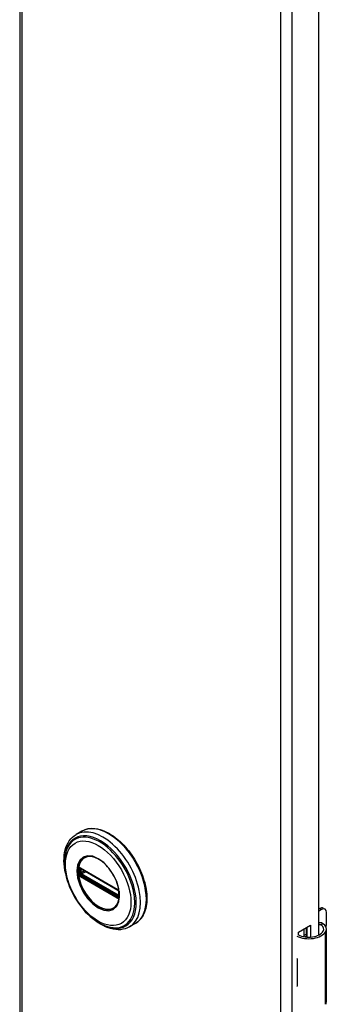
# Model space of a CAD drawing. Header units: inches. Extents: x 0 to 160, y -11 to 104.
# Tile 6 of 9: x 137.83 to 141.23, y 58.12 to 69. Entities that reach past the tile are written whole.
import ezdxf

# ---------------------------------------------------------------- set-up
doc = ezdxf.new("R2010")
doc.units = ezdxf.units.IN
doc.header["$LTSCALE"] = 9.635087
doc.header["$MEASUREMENT"] = 0
doc.layers.add('Visible Edges(ANSI)', color=7, linetype='Continuous', lineweight=25)
doc.layers.add('Visible Tangent Edges(ANSI)', color=7, linetype='Continuous', lineweight=25)

msp = doc.modelspace()

# ---------------------------------------------------------------- linework, layer by layer
at = {"layer": 'Visible Edges(ANSI)'}
for p, q in [((137.832, 79.721), (137.832, 40.529)), ((141.134, 74.182), (141.134, 58.881)), ((138.519, 60.032), (138.455, 59.995)), ((138.505, 59.618), (138.5, 59.621)), ((138.505, 59.618), (138.913, 59.383)), ((138.92, 59.375), (138.512, 59.611)), ((138.919, 59.38), (138.913, 59.383)), ((138.929, 59.367), (138.931, 59.365)), ((138.929, 59.322), (138.929, 59.36)), ((138.931, 59.365), (138.931, 59.363)), ((138.932, 59.349), (138.932, 59.312)), ((138.932, 59.312), (138.932, 59.306)), ((141.134, 59.167), (141.149, 59.176)), ((141.17, 59.164), (141.134, 59.143)), ((141.189, 59.18), (141.209, 59.167)), ((141.226, 59.011), (141.226, 59.131)), ((139.11, 59.009), (139.046, 58.972)), ((140.914, 58.913), (141.049, 58.991)), ((140.914, 58.881), (140.914, 58.913)), ((140.978, 58.864), (140.978, 58.95)), ((140.998, 58.961), (140.998, 58.861)), ((141.01, 58.86), (141.01, 58.968)), ((141.049, 58.991), (141.049, 58.86)), ((141.223, 58.145), (141.223, 58.949)), ((140.978, 58.88), (140.998, 58.891)), ((140.998, 58.867), (140.989, 58.862)), ((140.899, 58.621), (140.899, 58.59)), ((141.226, 58.456), (141.226, 58.577)), ((140.899, 58.347), (140.899, 58.316))]:
    msp.add_line(p, q, dxfattribs=at)
at = {"layer": 'Visible Edges(ANSI)', "flags": 128}
for points in [[(138.338, 59.567), (138.331, 59.601), (138.326, 59.635), (138.323, 59.669), (138.321, 59.702), (138.322, 59.734), (138.324, 59.765), (138.329, 59.795), (138.335, 59.824), (138.343, 59.851), (138.353, 59.877), (138.366, 59.902), (138.38, 59.925), (138.396, 59.946), (138.414, 59.964), (138.434, 59.981), (138.455, 59.995)], [(138.519, 60.032), (138.535, 60.04), (138.552, 60.047), (138.569, 60.053), (138.587, 60.057), (138.605, 60.06), (138.624, 60.061), (138.643, 60.061), (138.662, 60.06), (138.682, 60.057), (138.702, 60.054), (138.722, 60.048), (138.742, 60.042), (138.763, 60.034), (138.783, 60.025), (138.804, 60.015), (138.824, 60.004), (138.845, 59.991), (138.865, 59.978), (138.886, 59.963), (138.906, 59.948), (138.926, 59.931), (138.945, 59.913), (138.964, 59.895), (138.983, 59.876), (139.002, 59.855), (139.02, 59.834), (139.038, 59.813), (139.055, 59.79), (139.071, 59.767), (139.087, 59.744), (139.102, 59.72), (139.117, 59.695), (139.131, 59.67), (139.144, 59.645), (139.157, 59.619), (139.168, 59.594), (139.179, 59.568), (139.189, 59.542), (139.198, 59.515), (139.206, 59.489), (139.214, 59.463), (139.22, 59.437), (139.225, 59.412), (139.23, 59.386), (139.233, 59.361), (139.236, 59.336), (139.237, 59.312), (139.238, 59.288), (139.237, 59.264), (139.236, 59.241), (139.233, 59.219), (139.23, 59.197), (139.225, 59.177), (139.22, 59.157), (139.213, 59.137), (139.205, 59.119), (139.197, 59.101), (139.187, 59.085), (139.177, 59.069), (139.165, 59.055), (139.153, 59.042), (139.139, 59.03), (139.125, 59.019), (139.11, 59.009)], [(138.365, 59.856), (138.358, 59.842), (138.352, 59.829), (138.347, 59.815), (138.343, 59.8), (138.335, 59.77), (138.33, 59.738), (138.327, 59.704), (138.327, 59.67), (138.328, 59.635), (138.332, 59.599), (138.339, 59.562), (138.347, 59.525), (138.357, 59.487), (138.37, 59.45), (138.384, 59.413), (138.4, 59.375), (138.418, 59.339), (138.438, 59.303), (138.459, 59.268), (138.482, 59.234), (138.506, 59.202), (138.531, 59.171), (138.557, 59.141), (138.584, 59.114), (138.612, 59.088), (138.641, 59.064), (138.67, 59.042), (138.7, 59.023), (138.73, 59.007), (138.76, 58.992), (138.79, 58.981), (138.82, 58.972), (138.835, 58.969), (138.85, 58.966), (138.865, 58.965), (138.88, 58.964)], [(138.903, 59.209), (138.911, 59.222), (138.919, 59.238), (138.925, 59.254), (138.929, 59.273), (138.932, 59.292), (138.933, 59.313), (138.933, 59.335), (138.932, 59.357), (138.928, 59.381), (138.924, 59.405), (138.918, 59.429), (138.91, 59.454), (138.901, 59.478), (138.89, 59.503), (138.879, 59.527), (138.866, 59.55), (138.852, 59.573), (138.837, 59.595), (138.821, 59.617), (138.804, 59.637), (138.787, 59.656), (138.769, 59.673), (138.75, 59.689), (138.732, 59.704), (138.713, 59.716), (138.694, 59.727), (138.675, 59.737), (138.657, 59.744), (138.639, 59.749), (138.621, 59.752), (138.605, 59.754), (138.589, 59.753)], [(138.5, 59.621), (138.498, 59.622), (138.497, 59.623)], [(138.512, 59.611), (138.511, 59.611), (138.511, 59.611)], [(138.919, 59.38), (138.922, 59.377), (138.925, 59.374)], [(138.929, 59.36), (138.929, 59.364), (138.927, 59.368), (138.924, 59.373), (138.92, 59.375)], [(138.925, 59.374), (138.927, 59.371), (138.929, 59.367)], [(138.929, 59.321), (138.929, 59.321), (138.929, 59.322)], [(138.932, 59.306), (138.932, 59.304), (138.932, 59.303)], [(139.046, 58.972), (139.023, 58.961), (138.999, 58.952), (138.973, 58.946), (138.947, 58.942), (138.92, 58.941), (138.893, 58.943), (138.865, 58.947), (138.837, 58.954), (138.809, 58.963), (138.781, 58.974), (138.753, 58.988), (138.725, 59.003), (138.697, 59.021), (138.669, 59.04), (138.642, 59.062), (138.616, 59.085)], [(141.181, 59.011), (141.179, 59.012), (141.177, 59.013), (141.175, 59.014), (141.173, 59.015), (141.171, 59.016), (141.169, 59.016), (141.167, 59.017), (141.165, 59.017), (141.163, 59.018), (141.161, 59.018), (141.159, 59.018), (141.157, 59.018), (141.155, 59.018), (141.153, 59.018), (141.151, 59.018), (141.149, 59.018), (141.147, 59.017), (141.145, 59.017), (141.143, 59.016), (141.141, 59.015), (141.139, 59.014), (141.137, 59.014), (141.135, 59.013), (141.134, 59.012)], [(141.134, 59), (141.135, 59), (141.137, 59.001), (141.138, 59.001), (141.14, 59.001), (141.141, 59.001), (141.143, 59.002), (141.145, 59.002), (141.146, 59.002), (141.148, 59.001), (141.149, 59.001), (141.151, 59.001), (141.152, 59.001), (141.154, 59), (141.155, 59), (141.157, 58.999), (141.158, 58.999), (141.16, 58.998), (141.161, 58.998), (141.162, 58.997), (141.164, 58.996), (141.165, 58.995), (141.167, 58.994), (141.168, 58.993), (141.169, 58.992)]]:
    msp.add_lwpolyline(points, dxfattribs=at)
at = {"layer": 'Visible Edges(ANSI)'}
for centre, major_axis, start_param, end_param in [((141.149, 59.111), (0.0394, 0.0682), 0, 0.785398), ((141.17, 59.099), (0.0394, 0.0682), 5.497787, 7.068583), ((141.066, 58.949), (0.157, 0), 5.96475, 7.032103), ((141.17, 58.979), (-0.0394, -0.0682), 1.811012, 2.356194), ((141.028, 58.956), (0.197, 0), 3.983372, 5.96475), ((141.028, 58.956), (0.167, 0), 3.964134, 5.96475), ((141.066, 58.949), (0.128, 0), 5.96475, 6.909947), ((141.028, 58.707), (0.197, 0), 3.983372, 3.995195), ((140.959, 58.63), (-0.0917, 0), 0.828235, 0.853602), ((141.17, 58.545), (-0.0394, -0.0682), 2.356194, 2.65865), ((141.17, 58.424), (-0.0394, -0.0682), 2.053739, 2.356194), ((140.959, 58.387), (0.0917, 0), 3.969828, 3.995195), ((141.028, 58.402), (-0.197, 0), 0.841779, 0.853602), ((141.066, 58.145), (0.157, 0), 5.96475, 6.283185)]:
    msp.add_ellipse(centre, major_axis=major_axis, ratio=0.57735, start_param=start_param, end_param=end_param, dxfattribs=at)
at = {"layer": 'Visible Tangent Edges(ANSI)'}
for p, q in [((137.857, 79.686), (137.857, 40.494)), ((140.719, 38.841), (140.719, 78.033)), ((140.841, 78.033), (140.841, 38.841)), ((138.497, 59.569), (138.497, 59.607)), ((138.911, 59.387), (138.503, 59.623)), ((138.51, 59.614), (138.918, 59.379)), ((138.51, 59.607), (138.515, 59.609)), ((138.51, 59.57), (138.51, 59.607)), ((138.547, 59.591), (138.51, 59.57)), ((138.517, 59.558), (138.561, 59.583)), ((138.925, 59.322), (138.517, 59.558)), ((138.503, 59.53), (138.911, 59.295)), ((138.915, 59.304), (138.507, 59.539)), ((138.918, 59.311), (138.51, 59.547)), ((138.931, 59.356), (138.931, 59.319)), ((138.929, 59.325), (138.925, 59.322)), ((141.149, 59.176), (141.17, 59.164)), ((141.169, 58.992), (141.181, 59.011)), ((141.215, 58.117), (141.215, 58.921)), ((140.899, 58.59), (140.899, 58.347))]:
    msp.add_line(p, q, dxfattribs=at)
at = {"layer": 'Visible Tangent Edges(ANSI)', "flags": 128}
for points in [[(138.464, 59.591), (138.472, 59.516), (138.496, 59.437), (138.534, 59.358), (138.582, 59.287), (138.639, 59.227), (138.7, 59.182), (138.762, 59.156), (138.819, 59.151), (138.867, 59.166), (138.905, 59.201), (138.928, 59.253), (138.936, 59.319), (138.928, 59.394), (138.905, 59.473), (138.867, 59.551), (138.818, 59.623), (138.761, 59.683), (138.7, 59.727), (138.639, 59.753), (138.582, 59.759), (138.533, 59.744), (138.496, 59.709), (138.472, 59.657), (138.464, 59.591)], [(138.476, 59.59), (138.476, 59.601), (138.476, 59.612), (138.478, 59.623), (138.479, 59.633), (138.481, 59.644), (138.483, 59.653), (138.486, 59.663), (138.489, 59.672), (138.493, 59.68), (138.497, 59.689), (138.501, 59.696), (138.506, 59.704), (138.511, 59.711), (138.516, 59.717), (138.522, 59.723), (138.528, 59.728), (138.535, 59.733), (138.542, 59.738), (138.549, 59.742), (138.556, 59.745), (138.564, 59.748), (138.572, 59.75), (138.58, 59.752), (138.588, 59.753)], [(138.903, 59.209), (138.889, 59.193), (138.873, 59.18), (138.855, 59.17), (138.835, 59.164), (138.814, 59.161), (138.791, 59.162), (138.768, 59.167), (138.743, 59.174), (138.719, 59.185), (138.694, 59.2), (138.669, 59.217), (138.645, 59.237), (138.621, 59.259), (138.598, 59.285), (138.577, 59.312), (138.557, 59.341), (138.539, 59.371), (138.523, 59.402), (138.509, 59.434), (138.497, 59.466), (138.488, 59.498), (138.481, 59.53), (138.477, 59.56), (138.476, 59.59)], [(138.481, 59.608), (138.481, 59.606), (138.481, 59.605), (138.481, 59.603), (138.481, 59.602), (138.481, 59.6), (138.481, 59.599), (138.481, 59.597), (138.481, 59.596), (138.48, 59.594), (138.48, 59.593), (138.48, 59.591), (138.48, 59.59), (138.48, 59.588), (138.48, 59.587), (138.48, 59.585), (138.481, 59.584), (138.481, 59.582), (138.481, 59.58), (138.481, 59.579), (138.481, 59.577), (138.481, 59.576), (138.481, 59.574), (138.481, 59.573), (138.481, 59.571)], [(138.483, 59.624), (138.483, 59.623), (138.483, 59.623), (138.482, 59.623), (138.482, 59.622), (138.482, 59.622), (138.482, 59.621), (138.482, 59.621), (138.482, 59.621), (138.482, 59.62), (138.482, 59.62), (138.482, 59.619), (138.482, 59.619), (138.482, 59.619), (138.481, 59.618), (138.481, 59.618), (138.481, 59.617), (138.481, 59.617), (138.481, 59.616), (138.481, 59.616), (138.481, 59.615), (138.481, 59.615), (138.481, 59.615), (138.481, 59.614), (138.481, 59.614)], [(138.481, 59.614), (138.481, 59.613), (138.481, 59.613), (138.481, 59.613), (138.481, 59.613), (138.481, 59.612), (138.481, 59.612), (138.481, 59.612), (138.481, 59.612), (138.481, 59.612), (138.481, 59.611), (138.481, 59.611), (138.481, 59.611), (138.481, 59.611), (138.481, 59.61), (138.481, 59.61), (138.481, 59.61), (138.481, 59.61), (138.481, 59.609), (138.481, 59.609), (138.481, 59.609), (138.481, 59.609), (138.481, 59.608), (138.481, 59.608), (138.481, 59.608)], [(138.481, 59.571), (138.481, 59.571), (138.481, 59.571), (138.481, 59.57), (138.481, 59.57), (138.481, 59.57), (138.481, 59.57), (138.481, 59.569), (138.481, 59.569), (138.481, 59.569), (138.481, 59.568), (138.481, 59.568), (138.481, 59.568), (138.481, 59.568), (138.481, 59.567), (138.481, 59.567), (138.481, 59.567), (138.481, 59.567), (138.481, 59.566), (138.481, 59.566), (138.481, 59.566), (138.481, 59.566), (138.481, 59.565), (138.481, 59.565), (138.481, 59.565)], [(138.481, 59.565), (138.481, 59.564), (138.481, 59.564), (138.481, 59.563), (138.481, 59.563), (138.481, 59.562), (138.481, 59.562), (138.481, 59.561), (138.481, 59.561), (138.481, 59.561), (138.481, 59.56), (138.482, 59.56), (138.482, 59.559), (138.482, 59.559), (138.482, 59.558), (138.482, 59.558), (138.482, 59.557), (138.482, 59.557), (138.482, 59.556), (138.482, 59.556), (138.482, 59.555), (138.482, 59.555), (138.483, 59.554), (138.483, 59.554), (138.483, 59.553)], [(138.484, 59.626), (138.484, 59.626), (138.484, 59.626), (138.484, 59.626), (138.483, 59.626), (138.483, 59.626), (138.483, 59.626), (138.483, 59.626), (138.483, 59.625), (138.483, 59.625), (138.483, 59.625), (138.483, 59.625), (138.483, 59.625), (138.483, 59.625), (138.483, 59.625), (138.483, 59.625), (138.483, 59.625), (138.483, 59.624), (138.483, 59.624), (138.483, 59.624), (138.483, 59.624), (138.483, 59.624), (138.483, 59.624), (138.483, 59.624), (138.483, 59.624)], [(138.483, 59.553), (138.483, 59.553), (138.483, 59.553), (138.483, 59.553), (138.483, 59.553), (138.483, 59.552), (138.483, 59.552), (138.483, 59.552), (138.483, 59.552), (138.483, 59.552), (138.483, 59.552), (138.483, 59.552), (138.483, 59.551), (138.483, 59.551), (138.483, 59.551), (138.483, 59.551), (138.483, 59.551), (138.483, 59.551), (138.483, 59.551), (138.483, 59.55), (138.483, 59.55), (138.484, 59.55), (138.484, 59.55), (138.484, 59.55), (138.484, 59.55)], [(138.489, 59.628), (138.489, 59.628), (138.488, 59.628), (138.488, 59.628), (138.488, 59.628), (138.488, 59.628), (138.487, 59.628), (138.487, 59.628), (138.487, 59.628), (138.487, 59.628), (138.486, 59.628), (138.486, 59.628), (138.486, 59.628), (138.486, 59.628), (138.486, 59.627), (138.485, 59.627), (138.485, 59.627), (138.485, 59.627), (138.485, 59.627), (138.485, 59.627), (138.484, 59.627), (138.484, 59.627), (138.484, 59.627), (138.484, 59.626), (138.484, 59.626)], [(138.484, 59.55), (138.484, 59.549), (138.484, 59.549), (138.484, 59.549), (138.484, 59.548), (138.485, 59.548), (138.485, 59.548), (138.485, 59.547), (138.485, 59.547), (138.485, 59.546), (138.486, 59.546), (138.486, 59.546), (138.486, 59.545), (138.486, 59.545), (138.486, 59.545), (138.487, 59.544), (138.487, 59.544), (138.487, 59.544), (138.487, 59.543), (138.488, 59.543), (138.488, 59.543), (138.488, 59.543), (138.488, 59.542), (138.489, 59.542), (138.489, 59.542)], [(138.488, 59.613), (138.488, 59.614), (138.488, 59.614), (138.488, 59.614), (138.488, 59.615), (138.489, 59.615), (138.489, 59.615), (138.489, 59.616), (138.489, 59.616), (138.489, 59.616), (138.489, 59.616), (138.489, 59.617), (138.489, 59.617), (138.489, 59.617), (138.489, 59.618), (138.489, 59.618), (138.489, 59.618), (138.49, 59.618), (138.49, 59.619), (138.49, 59.619), (138.49, 59.619), (138.49, 59.619), (138.49, 59.619), (138.49, 59.62), (138.491, 59.62)], [(138.489, 59.608), (138.489, 59.608), (138.489, 59.608), (138.489, 59.608), (138.489, 59.609), (138.489, 59.609), (138.489, 59.609), (138.489, 59.609), (138.489, 59.61), (138.489, 59.61), (138.489, 59.61), (138.489, 59.61), (138.489, 59.61), (138.489, 59.611), (138.489, 59.611), (138.489, 59.611), (138.489, 59.611), (138.488, 59.612), (138.488, 59.612), (138.488, 59.612), (138.488, 59.612), (138.488, 59.613), (138.488, 59.613), (138.488, 59.613), (138.488, 59.613)], [(138.488, 59.564), (138.488, 59.565), (138.488, 59.565), (138.488, 59.565), (138.488, 59.565), (138.488, 59.566), (138.488, 59.566), (138.488, 59.566), (138.489, 59.566), (138.489, 59.567), (138.489, 59.567), (138.489, 59.567), (138.489, 59.567), (138.489, 59.568), (138.489, 59.568), (138.489, 59.568), (138.489, 59.568), (138.489, 59.569), (138.489, 59.569), (138.489, 59.569), (138.489, 59.569), (138.489, 59.57), (138.489, 59.57), (138.489, 59.57), (138.489, 59.57)], [(138.491, 59.556), (138.49, 59.556), (138.49, 59.557), (138.49, 59.557), (138.49, 59.557), (138.49, 59.558), (138.49, 59.558), (138.49, 59.559), (138.489, 59.559), (138.489, 59.559), (138.489, 59.56), (138.489, 59.56), (138.489, 59.56), (138.489, 59.561), (138.489, 59.561), (138.489, 59.561), (138.489, 59.562), (138.489, 59.562), (138.489, 59.562), (138.489, 59.563), (138.488, 59.563), (138.488, 59.563), (138.488, 59.564), (138.488, 59.564), (138.488, 59.564)], [(138.498, 59.626), (138.498, 59.626), (138.497, 59.626), (138.497, 59.627), (138.497, 59.627), (138.496, 59.627), (138.496, 59.627), (138.495, 59.627), (138.495, 59.627), (138.495, 59.628), (138.494, 59.628), (138.494, 59.628), (138.493, 59.628), (138.493, 59.628), (138.493, 59.628), (138.492, 59.628), (138.492, 59.628), (138.491, 59.628), (138.491, 59.628), (138.491, 59.628), (138.49, 59.628), (138.49, 59.628), (138.49, 59.628), (138.489, 59.628), (138.489, 59.628)], [(138.489, 59.57), (138.489, 59.572), (138.489, 59.573), (138.489, 59.575), (138.489, 59.577), (138.489, 59.578), (138.489, 59.58), (138.489, 59.581), (138.489, 59.583), (138.489, 59.584), (138.489, 59.586), (138.489, 59.587), (138.489, 59.589), (138.489, 59.591), (138.489, 59.592), (138.489, 59.594), (138.489, 59.595), (138.489, 59.597), (138.489, 59.598), (138.489, 59.6), (138.489, 59.601), (138.489, 59.603), (138.489, 59.604), (138.489, 59.606), (138.489, 59.608)], [(138.491, 59.62), (138.491, 59.62), (138.491, 59.62), (138.491, 59.62), (138.491, 59.62), (138.491, 59.62), (138.491, 59.62), (138.491, 59.62), (138.491, 59.62), (138.491, 59.62), (138.491, 59.62), (138.491, 59.62), (138.491, 59.621), (138.491, 59.621), (138.491, 59.621), (138.491, 59.621), (138.491, 59.621), (138.491, 59.621), (138.491, 59.621), (138.492, 59.621), (138.492, 59.621), (138.492, 59.621), (138.492, 59.621), (138.492, 59.621), (138.492, 59.621)], [(138.492, 59.553), (138.492, 59.553), (138.492, 59.554), (138.492, 59.554), (138.492, 59.554), (138.492, 59.554), (138.491, 59.554), (138.491, 59.554), (138.491, 59.554), (138.491, 59.554), (138.491, 59.554), (138.491, 59.555), (138.491, 59.555), (138.491, 59.555), (138.491, 59.555), (138.491, 59.555), (138.491, 59.555), (138.491, 59.555), (138.491, 59.555), (138.491, 59.555), (138.491, 59.556), (138.491, 59.556), (138.491, 59.556), (138.491, 59.556), (138.491, 59.556)], [(138.492, 59.621), (138.492, 59.621), (138.492, 59.621), (138.492, 59.621), (138.492, 59.622), (138.492, 59.622), (138.493, 59.622), (138.493, 59.622), (138.493, 59.622), (138.493, 59.622), (138.493, 59.622), (138.493, 59.622), (138.493, 59.622), (138.494, 59.622), (138.494, 59.622), (138.494, 59.622), (138.494, 59.622), (138.494, 59.622), (138.494, 59.622), (138.495, 59.622), (138.495, 59.622), (138.495, 59.623), (138.495, 59.623), (138.495, 59.623), (138.495, 59.623)], [(138.495, 59.548), (138.495, 59.548), (138.495, 59.548), (138.495, 59.549), (138.495, 59.549), (138.495, 59.549), (138.494, 59.549), (138.494, 59.549), (138.494, 59.55), (138.494, 59.55), (138.494, 59.55), (138.494, 59.55), (138.493, 59.551), (138.493, 59.551), (138.493, 59.551), (138.493, 59.551), (138.493, 59.551), (138.493, 59.552), (138.493, 59.552), (138.492, 59.552), (138.492, 59.552), (138.492, 59.553), (138.492, 59.553), (138.492, 59.553), (138.492, 59.553)], [(138.495, 59.623), (138.495, 59.623), (138.495, 59.623), (138.496, 59.623), (138.496, 59.623), (138.496, 59.623), (138.496, 59.623), (138.496, 59.623), (138.496, 59.623), (138.496, 59.623), (138.496, 59.623), (138.496, 59.623), (138.496, 59.623), (138.496, 59.623), (138.496, 59.623), (138.496, 59.623), (138.497, 59.623), (138.497, 59.623), (138.497, 59.623), (138.497, 59.623), (138.497, 59.623), (138.497, 59.623), (138.497, 59.623), (138.497, 59.623), (138.497, 59.623)], [(138.497, 59.607), (138.497, 59.607), (138.497, 59.607), (138.497, 59.607), (138.497, 59.608), (138.497, 59.608), (138.497, 59.608), (138.498, 59.608), (138.498, 59.609), (138.498, 59.609), (138.498, 59.609), (138.498, 59.609), (138.498, 59.61), (138.498, 59.61), (138.498, 59.61), (138.498, 59.61), (138.498, 59.611), (138.498, 59.611), (138.498, 59.611), (138.498, 59.611), (138.498, 59.612), (138.498, 59.612), (138.498, 59.612), (138.498, 59.612), (138.498, 59.612)], [(138.498, 59.563), (138.498, 59.563), (138.498, 59.564), (138.498, 59.564), (138.498, 59.564), (138.498, 59.564), (138.498, 59.565), (138.498, 59.565), (138.498, 59.565), (138.498, 59.565), (138.498, 59.566), (138.498, 59.566), (138.498, 59.566), (138.498, 59.567), (138.498, 59.567), (138.498, 59.567), (138.498, 59.567), (138.498, 59.568), (138.497, 59.568), (138.497, 59.568), (138.497, 59.568), (138.497, 59.569), (138.497, 59.569), (138.497, 59.569), (138.497, 59.569)], [(138.503, 59.623), (138.503, 59.623), (138.503, 59.623), (138.503, 59.623), (138.502, 59.623), (138.502, 59.624), (138.502, 59.624), (138.502, 59.624), (138.502, 59.624), (138.501, 59.624), (138.501, 59.624), (138.501, 59.624), (138.501, 59.624), (138.501, 59.625), (138.5, 59.625), (138.5, 59.625), (138.5, 59.625), (138.5, 59.625), (138.499, 59.625), (138.499, 59.625), (138.499, 59.625), (138.499, 59.626), (138.499, 59.626), (138.498, 59.626), (138.498, 59.626)], [(138.498, 59.612), (138.498, 59.613), (138.498, 59.613), (138.498, 59.613), (138.498, 59.613), (138.498, 59.613), (138.498, 59.613), (138.498, 59.613), (138.498, 59.613), (138.498, 59.614), (138.498, 59.614), (138.498, 59.614), (138.498, 59.614), (138.499, 59.614), (138.499, 59.614), (138.499, 59.614), (138.499, 59.615), (138.499, 59.615), (138.499, 59.615), (138.499, 59.615), (138.499, 59.615), (138.499, 59.615), (138.499, 59.615), (138.499, 59.615), (138.499, 59.615)], [(138.499, 59.559), (138.499, 59.559), (138.499, 59.559), (138.499, 59.559), (138.499, 59.559), (138.499, 59.56), (138.499, 59.56), (138.499, 59.56), (138.499, 59.56), (138.499, 59.56), (138.499, 59.56), (138.499, 59.561), (138.498, 59.561), (138.498, 59.561), (138.498, 59.561), (138.498, 59.561), (138.498, 59.562), (138.498, 59.562), (138.498, 59.562), (138.498, 59.562), (138.498, 59.562), (138.498, 59.563), (138.498, 59.563), (138.498, 59.563), (138.498, 59.563)], [(138.502, 59.617), (138.502, 59.617), (138.502, 59.617), (138.502, 59.617), (138.502, 59.617), (138.502, 59.617), (138.503, 59.617), (138.503, 59.617), (138.503, 59.617), (138.503, 59.617), (138.503, 59.617), (138.503, 59.617), (138.503, 59.617), (138.504, 59.617), (138.504, 59.617), (138.504, 59.617), (138.504, 59.617), (138.504, 59.617), (138.504, 59.617), (138.504, 59.617), (138.505, 59.617), (138.505, 59.617), (138.505, 59.617), (138.505, 59.617), (138.505, 59.617)], [(138.505, 59.551), (138.505, 59.551), (138.505, 59.551), (138.505, 59.551), (138.505, 59.551), (138.504, 59.551), (138.504, 59.551), (138.504, 59.552), (138.504, 59.552), (138.504, 59.552), (138.504, 59.552), (138.504, 59.552), (138.503, 59.552), (138.503, 59.552), (138.503, 59.553), (138.503, 59.553), (138.503, 59.553), (138.503, 59.553), (138.503, 59.553), (138.502, 59.553), (138.502, 59.553), (138.502, 59.554), (138.502, 59.554), (138.502, 59.554), (138.502, 59.554)], [(138.505, 59.617), (138.505, 59.616), (138.506, 59.616), (138.506, 59.616), (138.506, 59.616), (138.506, 59.616), (138.506, 59.616), (138.507, 59.616), (138.507, 59.616), (138.507, 59.616), (138.507, 59.616), (138.507, 59.616), (138.508, 59.616), (138.508, 59.615), (138.508, 59.615), (138.508, 59.615), (138.509, 59.615), (138.509, 59.615), (138.509, 59.615), (138.509, 59.615), (138.509, 59.615), (138.51, 59.615), (138.51, 59.614), (138.51, 59.614), (138.51, 59.614)], [(138.51, 59.547), (138.51, 59.547), (138.51, 59.547), (138.51, 59.547), (138.509, 59.548), (138.509, 59.548), (138.509, 59.548), (138.509, 59.548), (138.509, 59.548), (138.508, 59.548), (138.508, 59.548), (138.508, 59.549), (138.508, 59.549), (138.507, 59.549), (138.507, 59.549), (138.507, 59.549), (138.507, 59.549), (138.507, 59.55), (138.506, 59.55), (138.506, 59.55), (138.506, 59.55), (138.506, 59.55), (138.506, 59.55), (138.505, 59.551), (138.505, 59.551)], [(138.489, 59.542), (138.489, 59.541), (138.49, 59.541), (138.49, 59.54), (138.49, 59.54), (138.491, 59.539), (138.491, 59.539), (138.491, 59.539), (138.492, 59.538), (138.492, 59.538), (138.493, 59.538), (138.493, 59.537), (138.493, 59.537), (138.494, 59.536), (138.494, 59.536), (138.495, 59.536), (138.495, 59.535), (138.495, 59.535), (138.496, 59.535), (138.496, 59.535), (138.497, 59.534), (138.497, 59.534), (138.497, 59.534), (138.498, 59.533), (138.498, 59.533)], [(138.502, 59.542), (138.501, 59.542), (138.501, 59.542), (138.501, 59.543), (138.501, 59.543), (138.5, 59.543), (138.5, 59.543), (138.5, 59.543), (138.5, 59.544), (138.499, 59.544), (138.499, 59.544), (138.499, 59.544), (138.498, 59.545), (138.498, 59.545), (138.498, 59.545), (138.498, 59.545), (138.497, 59.546), (138.497, 59.546), (138.497, 59.546), (138.497, 59.546), (138.496, 59.547), (138.496, 59.547), (138.496, 59.547), (138.496, 59.548), (138.495, 59.548)], [(138.498, 59.533), (138.498, 59.533), (138.499, 59.533), (138.499, 59.533), (138.499, 59.533), (138.499, 59.533), (138.499, 59.532), (138.5, 59.532), (138.5, 59.532), (138.5, 59.532), (138.5, 59.532), (138.501, 59.532), (138.501, 59.532), (138.501, 59.532), (138.501, 59.531), (138.501, 59.531), (138.502, 59.531), (138.502, 59.531), (138.502, 59.531), (138.502, 59.531), (138.502, 59.531), (138.503, 59.531), (138.503, 59.53), (138.503, 59.53), (138.503, 59.53)], [(138.507, 59.539), (138.507, 59.539), (138.506, 59.539), (138.506, 59.54), (138.506, 59.54), (138.506, 59.54), (138.506, 59.54), (138.505, 59.54), (138.505, 59.54), (138.505, 59.54), (138.505, 59.54), (138.505, 59.541), (138.504, 59.541), (138.504, 59.541), (138.504, 59.541), (138.504, 59.541), (138.504, 59.541), (138.503, 59.541), (138.503, 59.541), (138.503, 59.542), (138.503, 59.542), (138.502, 59.542), (138.502, 59.542), (138.502, 59.542), (138.502, 59.542)], [(138.917, 59.384), (138.916, 59.384), (138.916, 59.385), (138.916, 59.385), (138.916, 59.385), (138.916, 59.385), (138.915, 59.385), (138.915, 59.385), (138.915, 59.385), (138.915, 59.386), (138.914, 59.386), (138.914, 59.386), (138.914, 59.386), (138.914, 59.386), (138.914, 59.386), (138.913, 59.386), (138.913, 59.386), (138.913, 59.387), (138.913, 59.387), (138.913, 59.387), (138.912, 59.387), (138.912, 59.387), (138.912, 59.387), (138.912, 59.387), (138.911, 59.387)], [(138.926, 59.376), (138.926, 59.376), (138.925, 59.377), (138.925, 59.377), (138.925, 59.378), (138.924, 59.378), (138.924, 59.378), (138.923, 59.379), (138.923, 59.379), (138.923, 59.38), (138.922, 59.38), (138.922, 59.38), (138.921, 59.381), (138.921, 59.381), (138.921, 59.381), (138.92, 59.382), (138.92, 59.382), (138.919, 59.382), (138.919, 59.383), (138.919, 59.383), (138.918, 59.383), (138.918, 59.384), (138.917, 59.384), (138.917, 59.384), (138.917, 59.384)], [(138.918, 59.379), (138.919, 59.378), (138.919, 59.378), (138.919, 59.378), (138.919, 59.378), (138.92, 59.378), (138.92, 59.378), (138.92, 59.378), (138.92, 59.377), (138.92, 59.377), (138.921, 59.377), (138.921, 59.377), (138.921, 59.377), (138.921, 59.377), (138.922, 59.377), (138.922, 59.376), (138.922, 59.376), (138.922, 59.376), (138.922, 59.376), (138.923, 59.376), (138.923, 59.376), (138.923, 59.375), (138.923, 59.375), (138.923, 59.375), (138.924, 59.375)], [(138.924, 59.375), (138.924, 59.375), (138.924, 59.375), (138.924, 59.375), (138.924, 59.374), (138.924, 59.374), (138.924, 59.374), (138.925, 59.374), (138.925, 59.374), (138.925, 59.374), (138.925, 59.374), (138.925, 59.373), (138.925, 59.373), (138.925, 59.373), (138.926, 59.373), (138.926, 59.373), (138.926, 59.373), (138.926, 59.373), (138.926, 59.372), (138.926, 59.372), (138.926, 59.372), (138.926, 59.372), (138.927, 59.372), (138.927, 59.372), (138.927, 59.371)], [(138.93, 59.37), (138.93, 59.37), (138.93, 59.37), (138.93, 59.37), (138.93, 59.371), (138.929, 59.371), (138.929, 59.371), (138.929, 59.372), (138.929, 59.372), (138.929, 59.372), (138.929, 59.372), (138.928, 59.373), (138.928, 59.373), (138.928, 59.373), (138.928, 59.373), (138.928, 59.374), (138.927, 59.374), (138.927, 59.374), (138.927, 59.374), (138.927, 59.375), (138.927, 59.375), (138.927, 59.375), (138.926, 59.375), (138.926, 59.376), (138.926, 59.376)], [(138.929, 59.367), (138.929, 59.367), (138.93, 59.367), (138.93, 59.366), (138.93, 59.366), (138.93, 59.366), (138.93, 59.366), (138.93, 59.366), (138.93, 59.365), (138.93, 59.365), (138.93, 59.365), (138.93, 59.365), (138.93, 59.365), (138.93, 59.365), (138.93, 59.364), (138.93, 59.364), (138.93, 59.364), (138.931, 59.364), (138.931, 59.364), (138.931, 59.363), (138.931, 59.363), (138.931, 59.363), (138.931, 59.363), (138.931, 59.363), (138.931, 59.362)], [(138.931, 59.362), (138.931, 59.362), (138.931, 59.362), (138.931, 59.362), (138.931, 59.361), (138.931, 59.361), (138.931, 59.361), (138.931, 59.361), (138.931, 59.36), (138.931, 59.36), (138.931, 59.36), (138.931, 59.36), (138.931, 59.359), (138.931, 59.359), (138.931, 59.359), (138.931, 59.359), (138.931, 59.358), (138.931, 59.358), (138.931, 59.358), (138.931, 59.357), (138.931, 59.357), (138.931, 59.357), (138.931, 59.357), (138.931, 59.356), (138.931, 59.356)], [(138.911, 59.295), (138.912, 59.294), (138.912, 59.294), (138.912, 59.294), (138.912, 59.294), (138.913, 59.294), (138.913, 59.294), (138.913, 59.294), (138.913, 59.294), (138.913, 59.293), (138.914, 59.293), (138.914, 59.293), (138.914, 59.293), (138.914, 59.293), (138.914, 59.293), (138.915, 59.293), (138.915, 59.293), (138.915, 59.292), (138.915, 59.292), (138.916, 59.292), (138.916, 59.292), (138.916, 59.292), (138.916, 59.292), (138.916, 59.292), (138.917, 59.292)], [(138.92, 59.301), (138.92, 59.301), (138.92, 59.301), (138.919, 59.301), (138.919, 59.301), (138.919, 59.301), (138.919, 59.301), (138.919, 59.302), (138.918, 59.302), (138.918, 59.302), (138.918, 59.302), (138.918, 59.302), (138.917, 59.302), (138.917, 59.302), (138.917, 59.302), (138.917, 59.303), (138.917, 59.303), (138.916, 59.303), (138.916, 59.303), (138.916, 59.303), (138.916, 59.303), (138.916, 59.303), (138.915, 59.303), (138.915, 59.303), (138.915, 59.304)], [(138.917, 59.292), (138.917, 59.291), (138.917, 59.291), (138.918, 59.291), (138.918, 59.291), (138.919, 59.291), (138.919, 59.29), (138.919, 59.29), (138.92, 59.29), (138.92, 59.29), (138.921, 59.29), (138.921, 59.29), (138.921, 59.29), (138.922, 59.29), (138.922, 59.289), (138.923, 59.289), (138.923, 59.289), (138.923, 59.289), (138.924, 59.289), (138.924, 59.289), (138.925, 59.289), (138.925, 59.289), (138.925, 59.289), (138.926, 59.289), (138.926, 59.289)], [(138.924, 59.309), (138.923, 59.309), (138.923, 59.309), (138.923, 59.309), (138.923, 59.309), (138.923, 59.309), (138.922, 59.31), (138.922, 59.31), (138.922, 59.31), (138.922, 59.31), (138.922, 59.31), (138.921, 59.31), (138.921, 59.31), (138.921, 59.31), (138.921, 59.31), (138.92, 59.31), (138.92, 59.311), (138.92, 59.311), (138.92, 59.311), (138.92, 59.311), (138.919, 59.311), (138.919, 59.311), (138.919, 59.311), (138.919, 59.311), (138.918, 59.311)], [(138.926, 59.299), (138.926, 59.299), (138.926, 59.299), (138.926, 59.299), (138.925, 59.299), (138.925, 59.299), (138.925, 59.299), (138.925, 59.299), (138.924, 59.299), (138.924, 59.299), (138.924, 59.299), (138.924, 59.299), (138.923, 59.299), (138.923, 59.299), (138.923, 59.299), (138.923, 59.3), (138.922, 59.3), (138.922, 59.3), (138.922, 59.3), (138.921, 59.3), (138.921, 59.3), (138.921, 59.3), (138.921, 59.3), (138.92, 59.301), (138.92, 59.301)], [(138.927, 59.309), (138.927, 59.309), (138.927, 59.309), (138.926, 59.309), (138.926, 59.309), (138.926, 59.309), (138.926, 59.309), (138.926, 59.309), (138.926, 59.309), (138.926, 59.309), (138.926, 59.309), (138.925, 59.309), (138.925, 59.309), (138.925, 59.309), (138.925, 59.309), (138.925, 59.309), (138.925, 59.309), (138.925, 59.309), (138.924, 59.309), (138.924, 59.309), (138.924, 59.309), (138.924, 59.309), (138.924, 59.309), (138.924, 59.309), (138.924, 59.309)], [(138.93, 59.3), (138.93, 59.3), (138.93, 59.3), (138.93, 59.3), (138.929, 59.3), (138.929, 59.3), (138.929, 59.3), (138.929, 59.3), (138.929, 59.3), (138.929, 59.3), (138.929, 59.3), (138.928, 59.299), (138.928, 59.299), (138.928, 59.299), (138.928, 59.299), (138.928, 59.299), (138.928, 59.299), (138.928, 59.299), (138.927, 59.299), (138.927, 59.299), (138.927, 59.299), (138.927, 59.299), (138.927, 59.299), (138.927, 59.299), (138.926, 59.299)], [(138.926, 59.289), (138.926, 59.289), (138.926, 59.289), (138.927, 59.289), (138.927, 59.289), (138.927, 59.289), (138.927, 59.289), (138.928, 59.289), (138.928, 59.29), (138.928, 59.29), (138.928, 59.29), (138.929, 59.29), (138.929, 59.29), (138.929, 59.29), (138.929, 59.29), (138.929, 59.29), (138.93, 59.29), (138.93, 59.29), (138.93, 59.29), (138.93, 59.291), (138.93, 59.291), (138.931, 59.291), (138.931, 59.291), (138.931, 59.291), (138.931, 59.291)], [(138.931, 59.313), (138.931, 59.313), (138.931, 59.313), (138.931, 59.313), (138.931, 59.313), (138.931, 59.313), (138.931, 59.312), (138.931, 59.312), (138.93, 59.312), (138.93, 59.312), (138.93, 59.312), (138.93, 59.312), (138.93, 59.312), (138.93, 59.311), (138.93, 59.311), (138.93, 59.311), (138.93, 59.311), (138.93, 59.311), (138.93, 59.311), (138.93, 59.311), (138.93, 59.311), (138.93, 59.311), (138.93, 59.31), (138.929, 59.31), (138.929, 59.31)], [(138.931, 59.302), (138.931, 59.302), (138.931, 59.302), (138.931, 59.301), (138.931, 59.301), (138.931, 59.301), (138.931, 59.301), (138.931, 59.301), (138.931, 59.301), (138.931, 59.301), (138.931, 59.301), (138.931, 59.301), (138.931, 59.301), (138.931, 59.301), (138.93, 59.301), (138.93, 59.301), (138.93, 59.301), (138.93, 59.301), (138.93, 59.301), (138.93, 59.301), (138.93, 59.301), (138.93, 59.301), (138.93, 59.301), (138.93, 59.3), (138.93, 59.3)], [(138.931, 59.319), (138.931, 59.319), (138.931, 59.318), (138.931, 59.318), (138.931, 59.318), (138.931, 59.318), (138.931, 59.317), (138.931, 59.317), (138.931, 59.317), (138.931, 59.317), (138.931, 59.316), (138.931, 59.316), (138.931, 59.316), (138.931, 59.316), (138.931, 59.315), (138.931, 59.315), (138.931, 59.315), (138.931, 59.315), (138.931, 59.315), (138.931, 59.314), (138.931, 59.314), (138.931, 59.314), (138.931, 59.314), (138.931, 59.313), (138.931, 59.313)], [(138.932, 59.303), (138.932, 59.303), (138.932, 59.303), (138.932, 59.303), (138.932, 59.303), (138.932, 59.303), (138.932, 59.303), (138.932, 59.303), (138.932, 59.302), (138.932, 59.302), (138.932, 59.302), (138.932, 59.302), (138.932, 59.302), (138.931, 59.302), (138.931, 59.302), (138.931, 59.302), (138.931, 59.302), (138.931, 59.302), (138.931, 59.302), (138.931, 59.302), (138.931, 59.302), (138.931, 59.302), (138.931, 59.302), (138.931, 59.302), (138.931, 59.302)], [(138.931, 59.291), (138.931, 59.291), (138.931, 59.291), (138.931, 59.292), (138.931, 59.292), (138.931, 59.292), (138.931, 59.292), (138.931, 59.292), (138.931, 59.292), (138.931, 59.292), (138.931, 59.292), (138.932, 59.292), (138.932, 59.293), (138.932, 59.293), (138.932, 59.293), (138.932, 59.293), (138.932, 59.293), (138.932, 59.293), (138.932, 59.293), (138.932, 59.293), (138.932, 59.293), (138.932, 59.293), (138.932, 59.294), (138.932, 59.294), (138.932, 59.294)], [(138.932, 59.294), (138.932, 59.294), (138.932, 59.294), (138.932, 59.294), (138.932, 59.294), (138.932, 59.294), (138.932, 59.294), (138.932, 59.294), (138.932, 59.294), (138.932, 59.294), (138.932, 59.294), (138.932, 59.294), (138.932, 59.294), (138.932, 59.294), (138.932, 59.294), (138.932, 59.294), (138.932, 59.295), (138.932, 59.295), (138.932, 59.295), (138.932, 59.295), (138.932, 59.295), (138.932, 59.295), (138.932, 59.295), (138.932, 59.295), (138.932, 59.295)]]:
    msp.add_lwpolyline(points, dxfattribs=at)
at = {"layer": 'Visible Tangent Edges(ANSI)'}
for centre, major_axis, ratio, start_param, end_param in [((138.815, 59.521), (-0.295, 0.511), 0.57735, 3.141593, 6.283185), ((138.724, 59.468), (0.28, -0.486), 0.57735, 5.512873, 10.19509), ((138.716, 59.464), (-0.274, 0.475), 0.57735, 2.792236, 6.632542), ((138.751, 59.484), (0.295, -0.511), 0.57735, 0, 3.141593), ((138.707, 59.459), (-0.16, 0.277), 0.57735, 5.51254, 6.921441), ((138.471, 59.595), (0.00984, 0), 0.57735, 3.926991, 5.15795), ((138.486, 59.619), (-0.00984, -0.00028), 0.592785, 1.070895, 1.857451), ((138.486, 59.613), (-0.00984, -0.00028), 0.583154, 1.028186, 1.85601), ((138.486, 59.576), (-0.00984, 0.00028), 0.571197, 1.061423, 1.889248), ((138.486, 59.57), (-0.00984, 0.00027), 0.561395, 1.103568, 1.890123), ((138.489, 59.628), (-0.00759, 0.00627), 0.761659, 1.405548, 2.335576), ((138.489, 59.558), (-0.00892, -0.00416), 0.217065, 0.742899, 1.672927), ((138.491, 59.63), (-0.0063, 0.00756), 0.812452, 1.431128, 2.478325), ((138.491, 59.554), (-0.00879, -0.00442), 0.081166, 0.617822, 1.66502), ((138.707, 59.459), (0.16, -0.277), 0.57735, 4.074133, 6.921441), ((138.491, 59.608), (0.00984, 0.00024), 0.59189, 0.834405, 1.860207), ((138.491, 59.559), (-0.00984, 0.00023), 0.562406, 4.003391, 5.029193), ((138.496, 59.632), (0.0009, -0.0098), 0.788974, 5.061556, 6.108754), ((138.492, 59.602), (0.00984, 0), 0.57735, 0.926506, 1.872801), ((138.492, 59.565), (0.00984, 0), 0.57735, 0.926506, 1.872801), ((138.492, 59.611), (0.00804, -0.00568), 0.788974, 1.221629, 2.276839), ((138.492, 59.555), (-0.00917, -0.00357), 0.210205, 3.773326, 4.828536), ((138.495, 59.613), (-0.0009, 0.0098), 0.788974, 5.061556, 6.108754), ((138.495, 59.55), (0.00768, 0.00616), 0.210205, 4.604254, 5.651452), ((138.503, 59.611), (0.00984, 0), 0.57735, 4.068098, 5.462881), ((138.503, 59.574), (0.00984, 0), 0.57735, 4.068098, 5.462881), ((138.505, 59.63), (-0.00481, -0.00858), 0.585525, 5.490554, 6.283185), ((138.505, 59.608), (-0.00493, 0.00853), 0.576647, 6.023109, 6.543262), ((138.51, 59.599), (-0.0099, 0.0171), 0.576647, 6.154251, 6.412119), ((138.505, 59.559), (-0.00492, 0.00852), 0.578054, 1.31072, 1.830873), ((138.51, 59.562), (0.0098, -0.017), 0.578054, 4.583455, 4.841323), ((138.498, 59.547), (0.00472, 0.00864), 0.562406, 4.434737, 5.421387), ((138.51, 59.627), (-0.00492, -0.00852), 0.57735, 5.497787, 6.283185), ((138.498, 59.612), (0.00473, 0.00863), 0.561339, 5.548417, 5.911565), ((138.503, 59.609), (0.00492, 0.00852), 0.57735, 5.638895, 5.895546), ((138.517, 59.619), (-0.00492, -0.00852), 0.57735, 5.638895, 6.283185), ((138.517, 59.603), (-0.00545, 0.00825), 0.573869, 0.076491, 0.750427), ((138.517, 59.566), (-0.00492, 0.00852), 0.619734, 0.786007, 2.355586), ((138.517, 59.55), (-0.00492, -0.00852), 0.57735, 3.961897, 5.35668), ((138.496, 59.546), (-0.00768, -0.00616), 0.210205, 4.604254, 5.651452), ((138.505, 59.537), (0.00503, 0.00846), 0.569058, 1.313332, 2.363224), ((138.51, 59.534), (0.00492, 0.00852), 0.57735, 1.297558, 2.356194), ((138.503, 59.544), (0.00492, 0.00852), 0.57735, 4.43915, 5.35668), ((138.918, 59.391), (-0.00492, -0.00852), 0.57735, 5.497787, 6.283185), ((138.924, 59.388), (-0.00503, -0.00846), 0.569058, 5.504817, 6.283185), ((138.912, 59.373), (-0.00492, -0.00852), 0.57735, 2.497302, 2.740956), ((138.925, 59.384), (-0.00492, -0.00852), 0.57735, 5.638895, 6.283185), ((138.916, 59.371), (-0.00511, -0.00841), 0.592956, 2.432371, 2.554191), ((138.933, 59.38), (-0.00768, -0.00616), 0.210205, 5.651452, 6.283185), ((138.92, 59.367), (-0.00768, -0.00616), 0.210205, 2.509859, 2.5284), ((138.923, 59.366), (0.00492, -0.00852), 0.578054, 1.31072, 1.830873), ((138.918, 59.364), (-0.0098, 0.017), 0.578054, 4.583455, 4.841323), ((138.938, 59.372), (-0.00879, -0.00442), 0.081166, 0, 0.48364), ((138.922, 59.363), (0.00917, 0.00357), 0.210205, 0.613501, 0.631733), ((138.939, 59.36), (-0.00984, 0), 0.57735, 0, 0.644291), ((138.94, 59.368), (-0.00927, -0.00332), 0.152361, 0, 0.2377), ((138.923, 59.358), (0.00984, 0.00022), 0.592956, 0.649795, 0.709222), ((138.924, 59.353), (-0.00984, 0), 0.57735, 3.698606, 3.785883), ((138.942, 59.349), (-0.00984, -0.00009), 0.596365, 0.03331, 0.052069), ((138.918, 59.299), (0.00492, 0.00852), 0.57735, 1.297558, 2.356194), ((138.912, 59.309), (0.00492, 0.00852), 0.57735, 4.43915, 5.35668), ((138.924, 59.296), (0.00481, 0.00858), 0.585525, 1.299069, 2.348961), ((138.925, 59.314), (-0.00492, -0.00852), 0.57735, 3.961897, 5.35668), ((138.916, 59.306), (-0.00512, -0.0084), 0.59189, 1.320537, 2.307187), ((138.925, 59.33), (0.00442, -0.00885), 0.573869, 5.532758, 6.206694), ((138.933, 59.293), (-0.0009, 0.0098), 0.788974, 0.872766, 1.919963), ((138.92, 59.305), (0.0009, -0.0098), 0.788974, 0.872766, 1.919963), ((138.923, 59.318), (0.00493, -0.00853), 0.576647, 6.023109, 6.543262), ((138.918, 59.326), (0.0099, -0.0171), 0.576647, 6.154251, 6.412119), ((138.939, 59.322), (-0.00984, 0), 0.57735, 0, 0.644291), ((138.922, 59.306), (0.00804, -0.00568), 0.788974, 0.166419, 1.221629), ((138.938, 59.295), (-0.0063, 0.00756), 0.812452, 0.38393, 1.431128), ((138.94, 59.297), (-0.00793, 0.00583), 0.826364, 0.181738, 1.111767), ((138.924, 59.316), (-0.00984, 0), 0.57735, 3.560679, 3.785883), ((138.923, 59.31), (-0.00984, 0.00021), 0.561339, 3.557736, 3.876361), ((138.942, 59.312), (-0.00984, 0.00009), 0.557985, 0, 0.418922), ((138.942, 59.306), (-0.00984, 0.00023), 0.558235, 0, 0.376473)]:
    msp.add_ellipse(centre, major_axis=major_axis, ratio=ratio, start_param=start_param, end_param=end_param, dxfattribs=at)
msp.add_ellipse((138.7, 59.455), major_axis=(0.256, -0.444), ratio=0.57735, dxfattribs=at)

doc.saveas('drawing.dxf')
